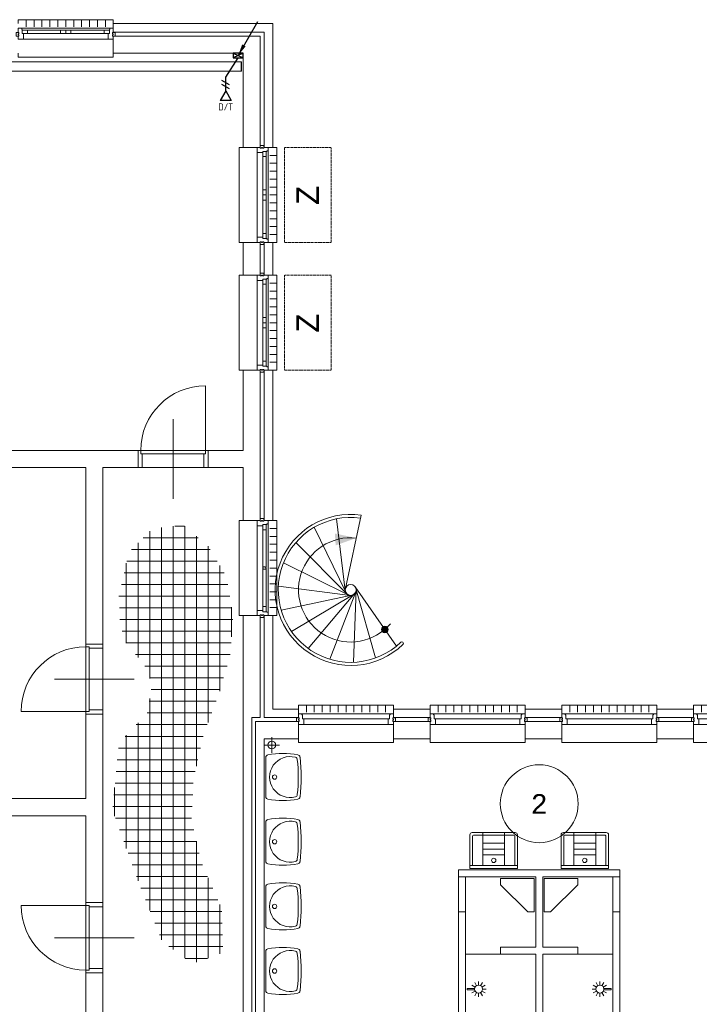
# Model space of a CAD drawing. Header units: millimetres. Extents: x 3141 to 84785, y 12240 to 40624.
# Tile 4 of 10: x 9330 to 18053, y 27984 to 40624. Entities that reach past the tile are written whole.
import ezdxf
from ezdxf.enums import TextEntityAlignment as Align
from ezdxf.xclip import XClip

# ---------------------------------------------------------------- set-up
doc = ezdxf.new("R2010")
doc.units = ezdxf.units.MM
doc.header["$LTSCALE"] = 50
doc.header["$XCLIPFRAME"] = 0
doc.linetypes.add('Xref-beg26$0$HIDDEN', pattern=[0.375, 0.25, -0.125])
doc.layers.get('0').update_dxf_attribs({"linetype": 'CONTINUOUS'})
for name, color, linetype in [('EL6131--_KG', 3, 'CONTINUOUS'), ('EL6441--', 3, 'CONTINUOUS'), ('EM6131--', 1, 'CONTINUOUS'), ('Xref', 8, 'CONTINUOUS'), ('Xref-beg26$0$AL$1A---_ALGEMEEN', 8, 'CONTINUOUS'), ('Xref-beg26$0$AM$1A---_ARCERING', 8, 'CONTINUOUS'), ('Xref-beg26$0$AT$1A---_TEKST050', 8, 'CONTINUOUS'), ('Xref-beg26$0$EL6131--_WG', 3, 'CONTINUOUS')]:
    doc.layers.add(name, color=color, linetype=linetype)
doc.styles.add('buro-018', font='Isocp.shx', dxfattribs={"height": 90})
doc.styles.add('Xref-beg26$0$MONOTXT', font='MONOTXT')

# ---------------------------------------------------------------- blocks, each defined once
blk = doc.blocks.new('*O91')
at = {"layer": 'Xref-beg26$0$AL$1A---_ALGEMEEN', "color": 0, "linetype": 'Continuous', "lineweight": 0}
for p, q in [((-565.5, 130), (565.5, 130)), ((-508.33, 240), (-508.33, 150)), ((-406.66, 240), (-406.66, 150)), ((-305, 240), (-305, 150)), ((-203.33, 240), (-203.33, 150)), ((-101.66, 240), (-101.66, 150)), ((0, 240), (0, 150)), ((101.66, 240), (101.66, 150)), ((203.33, 240), (203.33, 150)), ((305, 240), (305, 150)), ((406.66, 240), (406.66, 150)), ((508.33, 240), (508.33, 150)), ((-493, 106), (-67, 106)), ((-493, 63), (-67, 63)), ((67, 106), (493, 106)), ((67, 63), (493, 63)), ((-543, -9), (543, -9))]:
    blk.add_line(p, q, dxfattribs=at)
for points in [[(-610, 190), (-610, 240), (610, 240), (610, 190)], [(-610, -190), (-610, -240), (610, -240), (610, -190)]]:
    blk.add_lwpolyline(points, dxfattribs=at)
for points in [[(-610, -9), (-545.15, -9), (-543, -6.86), (-543, 63), (-560, 63), (-560, 114), (-565.5, 114), (-565.5, 127.78), (-567.72, 130), (-610, 130), (-610, 76), (-601, 76), (-601, 60), (-610, 60), (-610, 46), (-601, 46), (-601, 30), (-610, 30)], [(610, -9), (545.15, -9), (543, -6.86), (543, 63), (560, 63), (560, 114), (565.5, 114), (565.5, 127.78), (567.72, 130), (610, 130), (610, 76), (601, 76), (601, 60), (610, 60), (610, 46), (601, 46), (601, 30), (610, 30)], [(-635, 30), (-601, 30), (-601, 46), (-610, 46), (-610, 60), (-601, 60), (-601, 76), (-635, 76)], [(-560, 106), (-493, 106), (-493, 63), (-560, 63)], [(-67, 106), (0, 106), (0, 63), (-67, 63)], [(67, 106), (0, 106), (0, 63), (67, 63)], [(560, 106), (493, 106), (493, 63), (560, 63)], [(635, 30), (601, 30), (601, 46), (610, 46), (610, 60), (601, 60), (601, 76), (635, 76)]]:
    blk.add_lwpolyline(points, close=True, dxfattribs=at)
blk = doc.blocks.new('*O92')
at = {"layer": 'Xref-beg26$0$AL$1A---_ALGEMEEN', "color": 0, "linetype": 'Continuous', "lineweight": 0}
for p, q in [((-565.5, 130), (565.5, 130)), ((-508.33, 240), (-508.33, 150)), ((-406.66, 240), (-406.66, 150)), ((-305, 240), (-305, 150)), ((-203.33, 240), (-203.33, 150)), ((-101.66, 240), (-101.66, 150)), ((0, 240), (0, 150)), ((101.66, 240), (101.66, 150)), ((203.33, 240), (203.33, 150)), ((305, 240), (305, 150)), ((406.66, 240), (406.66, 150)), ((508.33, 240), (508.33, 150)), ((-543, 63), (543, 63)), ((-543, -9), (543, -9))]:
    blk.add_line(p, q, dxfattribs=at)
for points in [[(-610, 190), (-610, 240), (610, 240), (610, 190)], [(-610, -190), (-610, -240), (610, -240), (610, -190)]]:
    blk.add_lwpolyline(points, dxfattribs=at)
for points in [[(-610, -9), (-545.15, -9), (-543, -6.86), (-543, 63), (-560, 63), (-560, 114), (-565.5, 114), (-565.5, 127.78), (-567.72, 130), (-610, 130), (-610, 76), (-601, 76), (-601, 60), (-610, 60), (-610, 46), (-601, 46), (-601, 30), (-610, 30)], [(610, -9), (545.15, -9), (543, -6.86), (543, 63), (560, 63), (560, 114), (565.5, 114), (565.5, 127.78), (567.72, 130), (610, 130), (610, 76), (601, 76), (601, 60), (610, 60), (610, 46), (601, 46), (601, 30), (610, 30)], [(-635, 30), (-601, 30), (-601, 46), (-610, 46), (-610, 60), (-601, 60), (-601, 76), (-635, 76)], [(635, 30), (601, 30), (601, 46), (610, 46), (610, 60), (601, 60), (601, 76), (635, 76)]]:
    blk.add_lwpolyline(points, close=True, dxfattribs=at)
blk = doc.blocks.new('*O93')
at = {"layer": 'Xref-beg26$0$AL$1A---_ALGEMEEN', "color": 0, "linetype": 'Continuous', "lineweight": 0}
for p, q in [((-565.5, 130), (565.5, 130)), ((-508.33, 240), (-508.33, 150)), ((-406.66, 240), (-406.66, 150)), ((-305, 240), (-305, 150)), ((-203.33, 240), (-203.33, 150)), ((-101.66, 240), (-101.66, 150)), ((0, 240), (0, 150)), ((101.66, 240), (101.66, 150)), ((203.33, 240), (203.33, 150)), ((305, 240), (305, 150)), ((406.66, 240), (406.66, 150)), ((508.33, 240), (508.33, 150)), ((-543, 63), (543, 63)), ((-543, -9), (543, -9))]:
    blk.add_line(p, q, dxfattribs=at)
for points in [[(-610, 190), (-610, 240), (610, 240), (610, 190)], [(-610, -190), (-610, -240), (610, -240), (610, -190)]]:
    blk.add_lwpolyline(points, dxfattribs=at)
for points in [[(-610, -9), (-545.15, -9), (-543, -6.86), (-543, 63), (-560, 63), (-560, 114), (-565.5, 114), (-565.5, 127.78), (-567.72, 130), (-610, 130), (-610, 76), (-601, 76), (-601, 60), (-610, 60), (-610, 46), (-601, 46), (-601, 30), (-610, 30)], [(610, -9), (545.15, -9), (543, -6.86), (543, 63), (560, 63), (560, 114), (565.5, 114), (565.5, 127.78), (567.72, 130), (610, 130), (610, 76), (601, 76), (601, 60), (610, 60), (610, 46), (601, 46), (601, 30), (610, 30)], [(-635, 30), (-601, 30), (-601, 46), (-610, 46), (-610, 60), (-601, 60), (-601, 76), (-635, 76)], [(635, 30), (601, 30), (601, 46), (610, 46), (610, 60), (601, 60), (601, 76), (635, 76)]]:
    blk.add_lwpolyline(points, close=True, dxfattribs=at)
blk = doc.blocks.new('*O94')
at = {"layer": 'Xref-beg26$0$AL$1A---_ALGEMEEN', "color": 0, "linetype": 'Continuous', "lineweight": 0}
for p, q in [((-565.5, 130), (565.5, 130)), ((-508.33, 240), (-508.33, 150)), ((-406.66, 240), (-406.66, 150)), ((-305, 240), (-305, 150)), ((-203.33, 240), (-203.33, 150)), ((-101.66, 240), (-101.66, 150)), ((0, 240), (0, 150)), ((101.66, 240), (101.66, 150)), ((203.33, 240), (203.33, 150)), ((305, 240), (305, 150)), ((406.66, 240), (406.66, 150)), ((508.33, 240), (508.33, 150)), ((-543, 63), (543, 63)), ((-543, -9), (543, -9))]:
    blk.add_line(p, q, dxfattribs=at)
for points in [[(-610, 190), (-610, 240), (610, 240), (610, 190)], [(-610, -190), (-610, -240), (610, -240), (610, -190)]]:
    blk.add_lwpolyline(points, dxfattribs=at)
for points in [[(-610, -9), (-545.15, -9), (-543, -6.86), (-543, 63), (-560, 63), (-560, 114), (-565.5, 114), (-565.5, 127.78), (-567.72, 130), (-610, 130), (-610, 76), (-601, 76), (-601, 60), (-610, 60), (-610, 46), (-601, 46), (-601, 30), (-610, 30)], [(610, -9), (545.15, -9), (543, -6.86), (543, 63), (560, 63), (560, 114), (565.5, 114), (565.5, 127.78), (567.72, 130), (610, 130), (610, 76), (601, 76), (601, 60), (610, 60), (610, 46), (601, 46), (601, 30), (610, 30)], [(-635, 30), (-601, 30), (-601, 46), (-610, 46), (-610, 60), (-601, 60), (-601, 76), (-635, 76)], [(635, 30), (601, 30), (601, 46), (610, 46), (610, 60), (601, 60), (601, 76), (635, 76)]]:
    blk.add_lwpolyline(points, close=True, dxfattribs=at)
blk = doc.blocks.new('*O95')
at = {"layer": 'Xref-beg26$0$AL$1A---_ALGEMEEN', "color": 0, "linetype": 'Continuous', "lineweight": 0}
for p, q in [((-565.5, 130), (565.5, 130)), ((-508.33, 240), (-508.33, 150)), ((-406.66, 240), (-406.66, 150)), ((-305, 240), (-305, 150)), ((-203.33, 240), (-203.33, 150)), ((-101.66, 240), (-101.66, 150)), ((0, 240), (0, 150)), ((101.66, 240), (101.66, 150)), ((203.33, 240), (203.33, 150)), ((305, 240), (305, 150)), ((406.66, 240), (406.66, 150)), ((508.33, 240), (508.33, 150)), ((-543, 63), (543, 63)), ((-543, -9), (543, -9))]:
    blk.add_line(p, q, dxfattribs=at)
for points in [[(-610, 190), (-610, 240), (610, 240), (610, 190)], [(-610, -190), (-610, -240), (610, -240), (610, -190)]]:
    blk.add_lwpolyline(points, dxfattribs=at)
for points in [[(-610, -9), (-545.15, -9), (-543, -6.86), (-543, 63), (-560, 63), (-560, 114), (-565.5, 114), (-565.5, 127.78), (-567.72, 130), (-610, 130), (-610, 76), (-601, 76), (-601, 60), (-610, 60), (-610, 46), (-601, 46), (-601, 30), (-610, 30)], [(610, -9), (545.15, -9), (543, -6.86), (543, 63), (560, 63), (560, 114), (565.5, 114), (565.5, 127.78), (567.72, 130), (610, 130), (610, 76), (601, 76), (601, 60), (610, 60), (610, 46), (601, 46), (601, 30), (610, 30)], [(-635, 30), (-601, 30), (-601, 46), (-610, 46), (-610, 60), (-601, 60), (-601, 76), (-635, 76)], [(635, 30), (601, 30), (601, 46), (610, 46), (610, 60), (601, 60), (601, 76), (635, 76)]]:
    blk.add_lwpolyline(points, close=True, dxfattribs=at)
blk = doc.blocks.new('*O97')
at = {"layer": 'Xref-beg26$0$AL$1A---_ALGEMEEN', "color": 0, "linetype": 'Continuous', "lineweight": 0}
for p, q in [((-9, -543), (-9, 543)), ((130, -566), (130, 566)), ((240, 508), (150, 508)), ((63, 16), (63, 493)), ((106, 16), (106, 493)), ((240, 407), (150, 407)), ((240, 305), (150, 305)), ((240, 203), (150, 203)), ((240, 102), (150, 102)), ((240, 0), (150, 0)), ((63, -493), (63, -16)), ((106, -493), (106, -16)), ((240, -102), (150, -102)), ((240, -203), (150, -203)), ((240, -305), (150, -305)), ((240, -407), (150, -407)), ((240, -508), (150, -508))]:
    blk.add_line(p, q, dxfattribs=at)
for points in [[(30, 635), (30, 601), (46, 601), (46, 610), (60, 610), (60, 601), (76, 601), (76, 635)], [(-9, 610), (-9, 545), (-7, 543), (63, 543), (63, 560), (114, 560), (114, 566), (128, 566), (130, 568), (130, 610), (76, 610), (76, 601), (60, 601), (60, 610), (46, 610), (46, 601), (30, 601), (30, 610)], [(106, 560), (106, 493), (63, 493), (63, 560)], [(106, -560), (106, -493), (63, -493), (63, -560)], [(-9, -610), (-9, -545), (-7, -543), (63, -543), (63, -560), (114, -560), (114, -566), (128, -566), (130, -568), (130, -610), (76, -610), (76, -601), (60, -601), (60, -610), (46, -610), (46, -601), (30, -601), (30, -610)], [(30, -635), (30, -601), (46, -601), (46, -610), (60, -610), (60, -601), (76, -601), (76, -635)]]:
    blk.add_lwpolyline(points, close=True, dxfattribs=at)
for points in [[(-190, -610), (-240, -610), (-240, 610), (-190, 610)], [(190, -610), (240, -610), (240, 610), (190, 610)]]:
    blk.add_lwpolyline(points, dxfattribs=at)
blk.add_lwpolyline([(106, 4), (106, -4), (104, -4, -0.397174), (98, -10), (95, -10, 0.406754), (90, -16), (72, -16), (63, -6), (63, 6), (72, 16), (90, 16, 0.406754), (95, 10), (98, 10, -0.397174), (104, 4), (106, 4)], format="xyb", dxfattribs=at)
blk = doc.blocks.new('*O108')
at = {"layer": 'Xref-beg26$0$AL$1A---_ALGEMEEN', "color": 0, "linetype": 'Continuous', "lineweight": 0}
for p, q in [((-9, 543), (-9, -543)), ((130, 565.5), (130, -565.5)), ((240, 508.33), (150, 508.33)), ((63, 493), (63, 67)), ((106, 493), (106, 67)), ((240, 406.66), (150, 406.66)), ((240, 305), (150, 305)), ((240, 203.33), (150, 203.33)), ((240, 101.66), (150, 101.66)), ((240, 0), (150, 0)), ((63, -67), (63, -493)), ((106, -67), (106, -493)), ((240, -101.66), (150, -101.66)), ((240, -203.33), (150, -203.33)), ((240, -305), (150, -305)), ((240, -406.66), (150, -406.66)), ((240, -508.33), (150, -508.33))]:
    blk.add_line(p, q, dxfattribs=at)
for points in [[(30, 635), (30, 601), (46, 601), (46, 610), (60, 610), (60, 601), (76, 601), (76, 635)], [(-9, 610), (-9, 545.15), (-6.86, 543), (63, 543), (63, 560), (114, 560), (114, 565.5), (127.78, 565.5), (130, 567.72), (130, 610), (76, 610), (76, 601), (60, 601), (60, 610), (46, 610), (46, 601), (30, 601), (30, 610)], [(106, 560), (106, 493), (63, 493), (63, 560)], [(106, 67), (106, 0), (63, 0), (63, 67)], [(106, -67), (106, 0), (63, 0), (63, -67)], [(106, -560), (106, -493), (63, -493), (63, -560)], [(-9, -610), (-9, -545.15), (-6.86, -543), (63, -543), (63, -560), (114, -560), (114, -565.5), (127.78, -565.5), (130, -567.72), (130, -610), (76, -610), (76, -601), (60, -601), (60, -610), (46, -610), (46, -601), (30, -601), (30, -610)], [(30, -635), (30, -601), (46, -601), (46, -610), (60, -610), (60, -601), (76, -601), (76, -635)]]:
    blk.add_lwpolyline(points, close=True, dxfattribs=at)
for points in [[(-190, 610), (-240, 610), (-240, -610), (-190, -610)], [(190, 610), (240, 610), (240, -610), (190, -610)]]:
    blk.add_lwpolyline(points, dxfattribs=at)
blk = doc.blocks.new('*O109')
at = {"layer": 'Xref-beg26$0$AL$1A---_ALGEMEEN', "color": 0, "linetype": 'Continuous', "lineweight": 0}
for p, q in [((-9, 543), (-9, -543)), ((130, 565.5), (130, -565.5)), ((240, 508.33), (150, 508.33)), ((63, 493), (63, 67)), ((106, 493), (106, 67)), ((240, 406.66), (150, 406.66)), ((240, 305), (150, 305)), ((240, 203.33), (150, 203.33)), ((240, 101.66), (150, 101.66)), ((240, 0), (150, 0)), ((63, -67), (63, -493)), ((106, -67), (106, -493)), ((240, -101.66), (150, -101.66)), ((240, -203.33), (150, -203.33)), ((240, -305), (150, -305)), ((240, -406.66), (150, -406.66)), ((240, -508.33), (150, -508.33))]:
    blk.add_line(p, q, dxfattribs=at)
for points in [[(30, 635), (30, 601), (46, 601), (46, 610), (60, 610), (60, 601), (76, 601), (76, 635)], [(-9, 610), (-9, 545.15), (-6.86, 543), (63, 543), (63, 560), (114, 560), (114, 565.5), (127.78, 565.5), (130, 567.72), (130, 610), (76, 610), (76, 601), (60, 601), (60, 610), (46, 610), (46, 601), (30, 601), (30, 610)], [(106, 560), (106, 493), (63, 493), (63, 560)], [(106, 67), (106, 0), (63, 0), (63, 67)], [(106, -67), (106, 0), (63, 0), (63, -67)], [(106, -560), (106, -493), (63, -493), (63, -560)], [(-9, -610), (-9, -545.15), (-6.86, -543), (63, -543), (63, -560), (114, -560), (114, -565.5), (127.78, -565.5), (130, -567.72), (130, -610), (76, -610), (76, -601), (60, -601), (60, -610), (46, -610), (46, -601), (30, -601), (30, -610)], [(30, -635), (30, -601), (46, -601), (46, -610), (60, -610), (60, -601), (76, -601), (76, -635)]]:
    blk.add_lwpolyline(points, close=True, dxfattribs=at)
for points in [[(-190, 610), (-240, 610), (-240, -610), (-190, -610)], [(190, 610), (240, 610), (240, -610), (190, -610)]]:
    blk.add_lwpolyline(points, dxfattribs=at)
blk = doc.blocks.new('Xref-beg26$0$ED0831')
at = {"layer": 'Xref-beg26$0$AL$1A---_ALGEMEEN', "color": 0, "linetype": 'Continuous', "lineweight": 0}
for p, q in [((450, -400), (450, 620)), ((0, 0), (0, 220)), ((0, 220), (55, 220)), ((55, 220), (845, 220)), ((55, 220), (55, 45)), ((900, 220), (845, 220)), ((845, 220), (845, 45)), ((900, 0), (900, 220)), ((35, 0), (0, 0)), ((55, 45), (35, 45)), ((35, 45), (35, 0)), ((35, 0), (35, -830)), ((865, 0), (35, 0)), ((55, 45), (845, 45)), ((845, 45), (865, 45)), ((865, 45), (865, 0)), ((865, 0), (900, 0))]:
    blk.add_line(p, q, dxfattribs=at)
blk.add_arc((35, 0), 830, 270, 360, dxfattribs=at)
blk = doc.blocks.new('*O146')
at = {"layer": 'Xref-beg26$0$AL$1A---_ALGEMEEN', "color": 0, "linetype": 'Continuous', "lineweight": 0}
for p, q in [((-45, -225), (-45, 225)), ((45, -225), (45, 225))]:
    blk.add_line(p, q, dxfattribs=at)
blk = doc.blocks.new('*O147')
at = {"layer": 'Xref-beg26$0$AL$1A---_ALGEMEEN', "color": 0, "linetype": 'Continuous', "lineweight": 0}
for p, q in [((-45, -225), (-45, 225)), ((45, -225), (45, 225))]:
    blk.add_line(p, q, dxfattribs=at)
blk = doc.blocks.new('Xref-beg26$0$WT01')
at = {"layer": 'Xref-beg26$0$AL$1A---_ALGEMEEN', "color": 0, "linetype": 'Continuous', "lineweight": 0}
blk.add_line((-253, -20), (253, -20), dxfattribs=at)
blk.add_circle((0, -133), 28.1, dxfattribs=at)
for centre, radius, start, end in [((766, -236), 1068, 169.7983, 190.5514), ((-253, -53), 33, 90, 169.9973), ((0, -332), 263, 344.8667, 195.1333), ((253, -53), 33, 10.0027, 90), ((-766, -236), 1068, 349.4486, 10.2017), ((-252, -426), 33, 190.3455, 263.1425), ((0, 1669), 2144, 263.1425, 276.8575), ((-222, -392), 33, 195.1333, 263.9582), ((0, 1707), 2144, 263.9582, 276.0418), ((222, -392), 33, 276.0418, 344.8667), ((252, -426), 33, 276.8575, 349.6545)]:
    blk.add_arc(centre, radius, start, end, dxfattribs=at)
blk = doc.blocks.new('Xref-beg26$0$UG61')
at = {"layer": 'Xref-beg26$0$AL$1A---_ALGEMEEN', "color": 0, "linetype": 'Continuous', "lineweight": 0}
for p, q in [((305, -20), (-305, -20)), ((-305, -20), (-305, -450)), ((305, -55), (-305, -55)), ((-270, -435), (-270, -55)), ((-140, -55), (-140, -480)), ((140, -55), (140, -480)), ((270, -55), (270, -435)), ((305, -450), (305, -20)), ((140, -192), (-140, -192)), ((140, -268), (-140, -268)), ((140, -342), (-140, -342)), ((-275, -480), (275, -480)), ((260, -445), (-260, -445))]:
    blk.add_line(p, q, dxfattribs=at)
blk.add_circle((-1, -122), 28.1, dxfattribs=at)
for centre, radius, start, end in [((-275, -450), 30, 180, 270), ((-260, -435), 10, 180, 270), ((260, -435), 10, 270, 360), ((275, -450), 30, 270, 360)]:
    blk.add_arc(centre, radius, start, end, dxfattribs=at)
blk = doc.blocks.new('Xref-beg26$0$DP01A')
at = {"layer": 'Xref-beg26$0$AL$1A---_ALGEMEEN', "color": 0, "linetype": 'Continuous', "lineweight": 0}
for p, q in [((0, 217), (0, 264)), ((-51, 166), (-98, 166)), ((-44, 192), (-85, 215)), ((-44, 141), (-85, 117)), ((-25, 210), (-49, 251)), ((25, 210), (49, 251)), ((44, 192), (85, 215)), ((44, 141), (85, 117)), ((51, 166), (98, 166)), ((-25, 122), (-49, 81)), ((-8, 20), (-8, 116)), ((-8, 20), (8, 20)), ((8, 20), (8, 116)), ((25, 122), (49, 81))]:
    blk.add_line(p, q, dxfattribs=at)
blk.add_circle((0, 166), 51, dxfattribs=at)
blk = doc.blocks.new('*O176')
at = {"layer": 'Xref-beg26$0$AM$1A---_ARCERING', "linetype": 'Continuous', "lineweight": 0}
blk.add_hatch(color=256, dxfattribs=at).paths.add_polyline_path([(627, -507, 1), (542, -507, 1)])
at = {"layer": 'Xref-beg26$0$AL$1A---_ALGEMEEN', "color": 0, "linetype": 'Continuous', "lineweight": 0}
for p, q in [((77, -6), (-34, 912)), ((79, 17), (282, 961)), ((83, -28), (-321, 804)), ((98, -51), (-557, 608)), ((114, -62), (-717, 346)), ((140, -70), (-782, 46)), ((205, 38), (734, -721)), ((211, 20), (465, -874)), ((163, -68), (-747, -259)), ((184, -59), (-614, -536)), ((201, -44), (-398, -754)), ((213, -23), (-123, -890)), ((217, -1), (182, -929))]:
    blk.add_line(p, q, dxfattribs=at)
for centre, radius in [((147, 0), 70), ((585, -507), 42.4)]:
    blk.add_circle(centre, radius, dxfattribs=at)
for centre, radius, start, end in [((147, 0), 970, 81.9891, 313.763), ((147, 0), 930, 82.1674, 313.763), ((147, 0), 670, 83.8471, 319.5477), ((803, -686), 20, 314.9613, 132.5673)]:
    blk.add_arc(centre, radius, start, end, dxfattribs=at)
blk.add_solid([(-46, 571), (218, 666), (-56, 724)], dxfattribs=at)
blk = doc.blocks.new('*O177')
at = {"layer": 'Xref-beg26$0$AL$1A---_ALGEMEEN', "color": 0, "linetype": 'Xref-beg26$0$HIDDEN', "lineweight": 0}
blk.add_lwpolyline([(300, -610), (300, 610), (-300, 610), (-300, -610)], close=True, dxfattribs=at)
at = {"layer": 'Xref-beg26$0$AT$1A---_TEKST050', "linetype": 'Continuous', "lineweight": 0, "style": 'Xref-beg26$0$MONOTXT'}
blk.add_text('Z', height=288, rotation=90, dxfattribs=at).set_placement((-1.91, -4.61), align=Align.MIDDLE)
blk = doc.blocks.new('*O180')
at = {"layer": 'Xref-beg26$0$AL$1A---_ALGEMEEN', "color": 0, "linetype": 'Xref-beg26$0$HIDDEN', "lineweight": 0}
blk.add_lwpolyline([(300, -610), (300, 610), (-300, 610), (-300, -610)], close=True, dxfattribs=at)
at = {"layer": 'Xref-beg26$0$AT$1A---_TEKST050', "linetype": 'Continuous', "lineweight": 0, "style": 'Xref-beg26$0$MONOTXT'}
blk.add_text('Z', height=288, rotation=90, dxfattribs=at).set_placement((-1.91, -4.61), align=Align.MIDDLE)
blk = doc.blocks.new('Xref-beg26$0$E00112')
at = {"color": 0, "linetype": 'Continuous'}
for p, q in [((0, 1), (-1, 1)), ((-1, 1), (-1, 0)), ((-1, 0), (0, 1)), ((-1, 1), (0, 0)), ((0, 0), (0, 1)), ((-1, 0), (0, 0))]:
    blk.add_line(p, q, dxfattribs=at)
blk = doc.blocks.new('Xref-beg26')
at = {"layer": 'Xref-beg26$0$AL$1A---_ALGEMEEN', "linetype": 'Continuous', "lineweight": 0}
for p, q in [((87285.43, 94196.95), (87285.43, 99488.32)), ((87435.43, 94070.68), (87435.43, 99505.97)), ((87459.61, 99508.82), (87581.36, 99508.82)), ((87585.43, 93961.56), (87585.43, 99505.36)), ((87049.93, 99358.82), (87757.4, 99358.82)), ((87135.43, 97553.34), (87135.43, 99444.35)), ((87735.43, 96424.61), (87735.43, 99377.54)), ((86985.43, 97819.75), (86985.43, 99294.31)), ((87885.43, 96986.02), (87885.43, 99249.61)), ((86899.97, 99208.82), (87910.14, 99208.82)), ((86835.43, 98003.89), (86835.43, 99030.58)), ((86842.04, 99058.82), (88001.03, 99058.82)), ((88035.43, 97389.71), (88035.43, 99002.05)), ((86806.94, 98908.82), (88091.92, 98908.82)), ((86771.84, 98758.82), (88137.87, 98758.82)), ((86740.84, 98608.82), (88162.28, 98608.82)), ((88185.43, 98086.24), (88185.43, 98466.6)), ((86746.01, 98458.82), (88186.7, 98458.82)), ((86751.18, 98308.82), (88200.95, 98308.82)), ((86781.36, 98158.82), (88190.49, 98158.82)), ((86831.41, 98008.82), (88180.03, 98008.82)), ((86953.6, 97858.82), (88169.57, 97858.82)), ((87073.26, 97708.82), (88128.8, 97708.82)), ((87133.24, 97558.82), (88084.91, 97558.82)), ((87153.97, 97408.82), (88041.02, 97408.82)), ((87129.78, 97258.82), (87988.46, 97258.82)), ((87135.43, 94572.05), (87135.43, 97293.84)), ((87102.54, 97108.82), (87931.81, 97108.82)), ((86961.67, 96958.82), (87875.16, 96958.82)), ((86985.43, 94954.18), (86985.43, 96984.12)), ((86835.43, 95369.3), (86835.43, 96824.4)), ((86820.79, 96808.82), (87821.66, 96808.82)), ((88602.43, 96696.76), (88802.43, 96696.76)), ((88702.43, 96796.76), (88702.43, 96596.76)), ((86734.15, 96658.82), (87787.99, 96658.82)), ((86719.77, 96508.82), (87754.33, 96508.82)), ((86705.39, 96358.82), (87720.67, 96358.82)), ((86691.01, 96208.82), (87694.48, 96208.82)), ((86685.43, 95784.42), (86685.43, 96150.59)), ((86676.63, 96058.82), (87687.5, 96058.82)), ((86662.26, 95908.82), (87680.53, 95908.82)), ((86694.68, 95758.82), (87673.55, 95758.82)), ((86748.88, 95608.82), (87702.66, 95608.82)), ((86803.08, 95458.82), (87735.98, 95458.82)), ((87735.43, 93907.88), (87735.43, 95461.3)), ((86857.28, 95308.82), (87769.31, 95308.82)), ((86911.48, 95158.82), (87813.84, 95158.82)), ((86965.69, 95008.82), (87878.92, 95008.82)), ((87885.43, 93962.44), (87885.43, 94993.82)), ((87020.75, 94858.82), (87944, 94858.82)), ((87080.73, 94708.82), (88009.07, 94708.82)), ((87140.72, 94558.82), (88062.93, 94558.82)), ((88035.43, 94017.01), (88035.43, 94648.07)), ((87200.7, 94408.82), (88066.12, 94408.82)), ((87260.69, 94258.82), (88069.31, 94258.82)), ((87383.01, 94108.82), (88072.5, 94108.82)), ((87589.2, 93958.82), (87875.47, 93958.82)), ((91640.43, 94013.82), (91190.43, 94013.82)), ((92630.43, 94013.82), (93080.43, 94013.82)), ((86315.43, 91248.82), (86315.43, 93773.82)), ((86315.43, 93773.82), (86535.43, 93773.82)), ((86535.43, 93773.82), (86535.43, 89348.82))]:
    blk.add_line(p, q, dxfattribs=at)
for points in [[(86667.93, 105958.82), (88715.43, 105958.82), (88715.43, 104368.82), (88605.43, 104368.82), (88605.43, 105848.82), (86667.93, 105848.82)], [(86667.93, 105798.82), (88555.43, 105798.82), (88555.43, 104368.82), (88335.43, 104368.82), (88335.43, 105578.82), (86667.93, 105578.82)], [(88555.43, 102728.82), (88335.43, 102728.82), (88335.43, 103148.82), (88555.43, 103148.82)], [(88605.43, 102728.82), (88715.43, 102728.82), (88715.43, 103148.82), (88605.43, 103148.82)], [(88335.43, 101508.82), (88555.43, 101508.82), (88555.43, 99578.82), (88335.43, 99578.82), (88335.43, 100258.82), (87885.43, 100258.82), (87885.43, 100478.82), (88335.43, 100478.82)], [(88605.43, 99578.82), (88715.43, 99578.82), (88715.43, 101508.82), (88605.43, 101508.82)], [(82335.43, 100478.82), (86985.43, 100478.82), (86985.43, 100258.82), (86535.43, 100258.82), (86535.43, 97993.82), (86315.43, 97993.82), (86315.43, 100258.82), (82335.43, 100258.82)], [(88335.43, 98358.82), (88555.43, 98358.82), (88555.43, 97048.82), (88445.43, 97048.82), (88445.43, 90168.82), (88495.43, 90168.82), (88495.43, 89053.82), (88445.43, 89053.82), (88445.43, 86463.82), (88555.43, 86463.82), (88555.43, 85103.82), (88335.43, 85103.82), (88335.43, 89153.82), (88445.43, 89153.82), (88445.43, 90068.82), (88335.43, 90068.82)], [(88605.43, 98358.82), (88715.43, 98358.82), (88715.43, 97158.82), (89045.43, 97158.82), (89045.43, 97048.82), (88605.43, 97048.82)], [(86315.43, 97093.82), (86535.43, 97093.82), (86535.43, 94673.82), (86315.43, 94673.82), (86315.43, 95788.82), (85235.43, 95788.82), (85235.43, 96008.82), (86315.43, 96008.82)], [(90265.43, 97048.82), (90735.43, 97048.82), (90735.43, 97158.82), (90265.43, 97158.82)], [(91955.43, 97048.82), (92425.43, 97048.82), (92425.43, 97158.82), (91955.43, 97158.82)], [(93645.43, 97048.82), (94115.43, 97048.82), (94115.43, 97158.82), (93645.43, 97158.82)], [(88495.43, 96998.82), (89045.43, 96998.82), (89045.43, 96778.82), (88605.43, 96778.82), (88605.43, 89153.82), (89700.43, 89153.82), (89700.43, 88933.82), (89215.43, 88933.82), (89215.43, 88283.82), (89105.43, 88283.82), (89105.43, 88933.82), (88605.43, 88933.82), (88605.43, 86733.82), (89105.43, 86733.82), (89105.43, 87383.82), (89215.43, 87383.82), (89215.43, 86733.82), (89925.43, 86733.82), (89925.43, 86513.82), (88495.43, 86513.82)], [(90265.43, 96778.82), (90735.43, 96778.82), (90735.43, 96998.82), (90265.43, 96998.82)], [(91955.43, 96778.82), (92425.43, 96778.82), (92425.43, 96998.82), (91955.43, 96998.82)], [(93645.43, 96778.82), (94115.43, 96778.82), (94115.43, 96998.82), (93645.43, 96998.82)], [(91640.43, 94983.82), (92070.43, 94983.82), (92070.43, 94553.82), (91990.43, 94553.82), (91640.43, 94903.82)], [(92630.43, 94983.82), (92200.43, 94983.82), (92200.43, 94553.82), (92280.43, 94553.82), (92630.43, 94903.82)]]:
    blk.add_lwpolyline(points, close=True, dxfattribs=at)
for points in [[(93080.43, 93113.82), (93080.43, 94553.82), (93170.43, 94553.82), (93170.43, 91583.82)], [(91100.43, 91583.82), (91100.43, 94553.82), (91190.43, 94553.82), (91190.43, 93113.82)], [(92090.43, 93113.82), (92090.43, 94013.82), (91640.43, 94013.82), (91640.43, 94103.82), (92090.43, 94103.82), (92090.43, 95003.82), (91100.43, 95003.82), (91100.43, 95093.82), (93170.43, 95093.82), (93170.43, 95003.82), (92180.43, 95003.82), (92180.43, 94103.82), (92630.43, 94103.82), (92630.43, 94013.82), (92180.43, 94013.82), (92180.43, 93113.82)]]:
    blk.add_lwpolyline(points, dxfattribs=at)
for centre, radius in [((88702.43, 96696.76), 50), ((92135.43166, 95943.82137), 500)]:
    blk.add_circle(centre, radius, dxfattribs=at)
for name, p in [('*O91', (86057.93, 105768.82)), ('*O109', (88525.43, 103758.82)), ('*O108', (88525.43, 102118.82)), ('*O97', (88525.43, 98968.82)), ('*O176', (89568.82, 98688.81)), ('*O95', (89655.43, 96968.82)), ('*O94', (91345.43, 96968.82)), ('*O92', (93035.43, 96968.82)), ('*O93', (94725.43, 96968.82)), ('*O146', (91145.43, 94778.82)), ('*O147', (93125.43, 94778.82))]:
    blk.add_blockref(name, p, dxfattribs=at)
at = {"layer": 'Xref-beg26$0$AL$1A---_ALGEMEEN', "linetype": 'Xref-beg26$0$HIDDEN', "lineweight": 0}
for name, p in [('*O180', (89165.43, 103758.82)), ('*O177', (89165.43, 102118.82))]:
    blk.add_blockref(name, p, dxfattribs=at)
at = {"layer": 'Xref-beg26$0$AL$1A---_ALGEMEEN', "linetype": 'Continuous', "lineweight": 0}
for name, p, rotation in [('Xref-beg26$0$ED0831', (87885.43, 100478.82), 180), ('Xref-beg26$0$WT01', (88605.43, 96286.32), 90), ('Xref-beg26$0$WT01', (88605.43, 95456.32), 90), ('Xref-beg26$0$UG61', (91550.43, 95093.82), 180), ('Xref-beg26$0$WT01', (88605.43, 94626.32), 90), ('Xref-beg26$0$ED0831', (86315.43, 94673.82), 270), ('Xref-beg26$0$WT01', (88605.43, 93796.32), 90), ('Xref-beg26$0$DP01A', (91190.43, 93563.82), 270)]:
    blk.add_blockref(name, p, dxfattribs=dict(at, rotation=rotation))
at = {"layer": 'Xref-beg26$0$AL$1A---_ALGEMEEN', "linetype": 'Continuous', "lineweight": 0, "yscale": -1}
for name, p, rotation in [('Xref-beg26$0$ED0831', (86315.43, 97093.82), 90), ('Xref-beg26$0$DP01A', (93080.43, 93563.82), 270)]:
    blk.add_blockref(name, p, dxfattribs=dict(at, rotation=rotation))
blk.add_blockref('Xref-beg26$0$UG61', (92720.43, 95093.82), dxfattribs=at)
at = {"layer": 'Xref-beg26$0$EL6131--_WG', "linetype": 'Continuous', "lineweight": 0, "xscale": 60, "yscale": 130, "zscale": 60, "rotation": 270}
blk.add_blockref('Xref-beg26$0$E00112', (88205.43, 105518.82), dxfattribs=at)
at = {"layer": 'Xref-beg26$0$AT$1A---_TEKST050', "linetype": 'Continuous', "lineweight": 0, "style": 'Xref-beg26$0$MONOTXT'}
blk.add_text('2', height=250.00002, dxfattribs=at).set_placement((92135.41, 95943.81), align=Align.MIDDLE)
blk = doc.blocks.new('E00153')
at = {"color": 0, "linetype": 'Continuous'}
for p, q in [((-1.44, 7), (1.44, 7)), ((0, 4.5), (-1.44, 7)), ((0, 4.5), (1.44, 7)), ((-1, 4), (1, 2.85)), ((-1, 3), (1, 1.85)), ((0, 4.5), (0, 1))]:
    blk.add_line(p, q, dxfattribs=at)
at = {"color": 7, "style": 'buro-018'}
for tag, p in [('E_COMMENT1', (-6, 12)), ('E_COMMENT2', (6, 12)), ('E_DCOM1', (-6, 9)), ('E_DCOM2', (6, 9))]:
    blk.add_attdef(tag, text='', height=1.8, dxfattribs=at).set_placement(p, align=Align.MIDDLE)
at = {"color": 0, "style": 'buro-018'}
blk.add_attdef('E_TEXT1', text='', height=1.8, dxfattribs=at).set_placement((2.5, 6), align=Align.MIDDLE)
at = {"color": 0, "linetype": 'Continuous', "style": 'buro-018', "flags": 1}
blk.add_attdef('E_MATCODE', text='', height=1.8, dxfattribs=at).set_placement((0, 0), align=Align.MIDDLE)
blk = doc.blocks.new('E00099')
at = {"color": 0, "linetype": 'Continuous'}
blk.add_line((5, 8.66), (0, 0), dxfattribs=at)
blk.add_lwpolyline([(0, 0, 0, 1, 0), (1.5, 2.6, 1, 1, 0)], format="xyseb", dxfattribs=at)
blk = doc.blocks.new('E-GK-GTC-783C')
at = {"color": 0, "linetype": 'Continuous', "lineweight": 0}
for p, q in [((-0.5, 60), (0.5, 60)), ((-0.5, -60), (0.5, -60))]:
    blk.add_line(p, q, dxfattribs=at)
blk = doc.blocks.new('E-GK-END-78')
at = {"color": 0, "linetype": 'Continuous'}
blk.add_line((0, 60), (0, -60), dxfattribs=at)

msp = doc.modelspace()

# ---------------------------------------------------------------- linework, layer by layer
at = {"layer": 'EL6441--', "color": 1}
msp.add_line((11974, 39886), (12133, 40134), dxfattribs=at)

# ---------------------------------------------------------------- block references
at = {"layer": 'EL6131--_KG', "xscale": 8237.77831625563, "rotation": 180}
msp.add_blockref('E-GK-GTC-783C', (8059, 40024, 2500), dxfattribs=at)
at = {"layer": 'EL6131--_KG', "rotation": 180}
msp.add_blockref('E-GK-END-78', (12178, 40024, 2500), dxfattribs=at)
at = {"layer": 'EL6441--'}
ref = msp.add_blockref('E00153', (11974, 39936), dxfattribs=dict(at, xscale=50, yscale=50, zscale=50, rotation=180))
ref.add_attrib('E_TEXT1', 'D/T', dxfattribs={"layer": '0', "color": 1, "height": 90, "style": 'buro-018'}).set_placement((11974, 39504), align=Align.MIDDLE)
at = {"layer": 'EM6131--', "xscale": 50, "yscale": 50, "zscale": 50}
msp.add_blockref('E00099', (12133, 40164), dxfattribs=at)
at = {"layer": 'Xref'}
ref = msp.add_blockref('Xref-beg26', (-76137, -65385), dxfattribs=at)
XClip(ref).set_block_clipping_path([(78990.3724838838, 77624.9615581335), (160922.2916472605, 106219.4632938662)])

doc.saveas('drawing.dxf')
